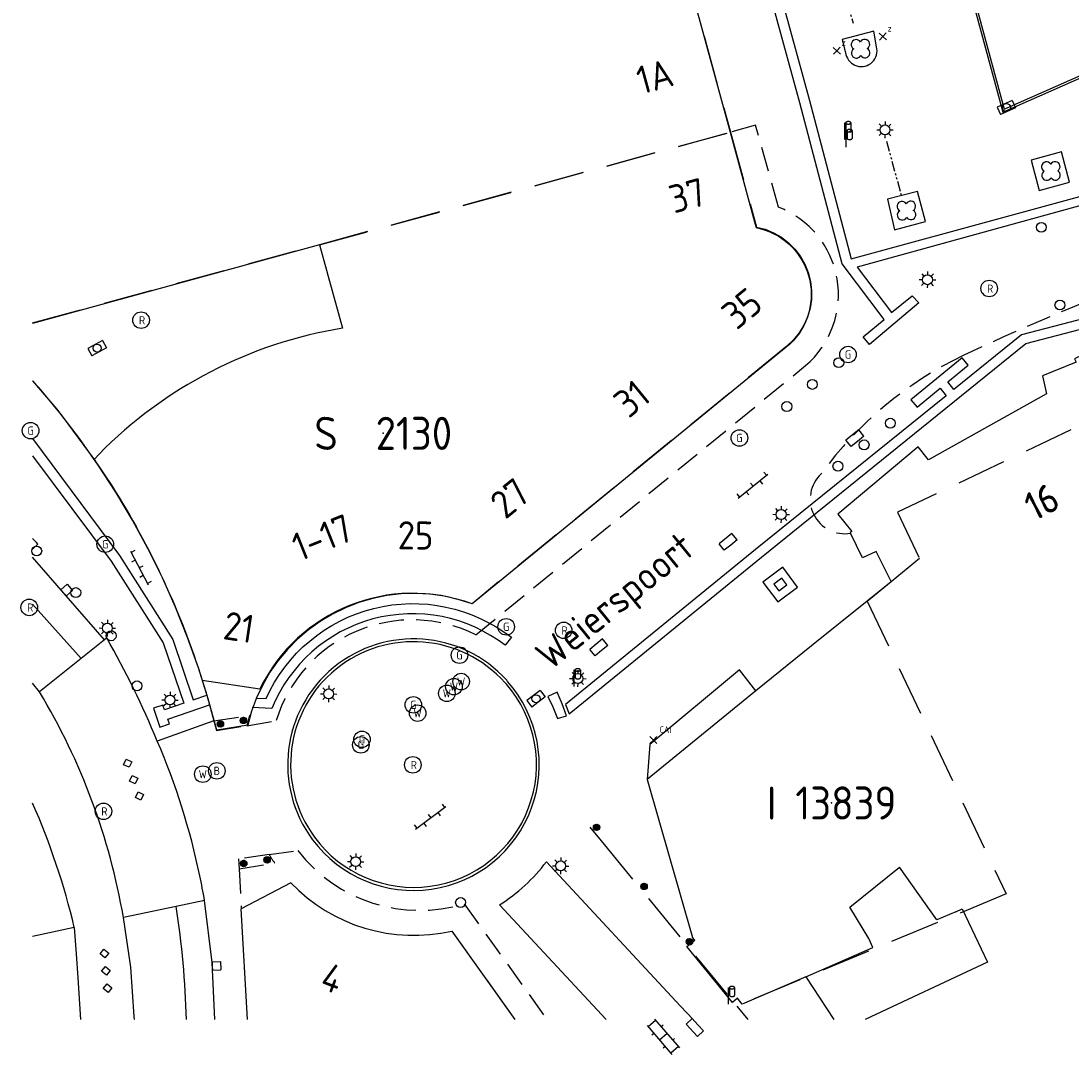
# Model space of a CAD drawing. Header units: metres. Extents: x 233700 to 233843, y 557019 to 557195.
# Tile 1 of 6: x 233709 to 233772, y 557019 to 557082. Entities that reach past the tile are written whole.
import ezdxf
from ezdxf.enums import TextEntityAlignment as Align

# ---------------------------------------------------------------- set-up
doc = ezdxf.new("R2010")
doc.units = ezdxf.units.M
for name, pattern in [('PHANTOM2', [1.25, 0.625, -0.125, 0.125, -0.125, 0.125, -0.125]), ('SK', [4.5, 3, -1.5]), ('STREEP', [4.5, 3, -1.5]), ('STREEP2', [2.25, 1.5, -0.75])]:
    doc.linetypes.add(name, pattern=pattern)
for name, color, linetype in [('B01_Hoofdgebouw', 2, 'Continuous'), ('B07_Tussenmuur', 9, 'STREEP'), ('B16_Luifel', 251, 'STREEP2'), ('B30_Hoofdgebouw_leveren_GBKN', 4, 'Continuous'), ('G01-D', 212, 'SK'), ('Q18_Fietsklemmen', 6, 'PHANTOM2'), ('Q20_Straatkolk_hart', 7, 'Continuous'), ('Q21_Lichtmast', 7, 'Continuous'), ('Q22_Paal', 7, 'Continuous'), ('Q23_Straatkolk', 7, 'Continuous'), ('Q24_Trottoirkolk', 7, 'Continuous'), ('Q25_Cai_kast', 7, 'Continuous'), ('Q26_Boom', 82, 'Continuous'), ('Q28_Rioolput', 7, 'Continuous'), ('Q42_Pilaar', 7, 'Continuous'), ('Q49_Afvalbak', 7, 'Continuous'), ('Q67_Brandkraan', 7, 'Continuous'), ('Q74_Ondergr_container', 7, 'Continuous'), ('Q76_Afsl_gas', 7, 'Continuous'), ('Q77_Afsl_water', 7, 'Continuous'), ('Q98_Zitbank', 3, 'Continuous'), ('S02_Open_verharding', 7, 'Continuous'), ('S12_Betonverharding', 7, 'Continuous'), ('T01_Muur', 1, 'Continuous'), ('T26_Onderdoorgang_topo', 15, 'STREEP2'), ('V01_Kantgeslverh', 252, 'Continuous'), ('V02_Kantopenverh', 253, 'Continuous'), ('V04_Kantinrit', 1, 'Continuous'), ('V09_Scheidingverharding', 255, 'Continuous'), ('V14_Gootverharding', 7, 'Continuous'), ('V15_Kantblindegeleidestrook', 61, 'Continuous'), ('Z01', 7, 'Continuous'), ('Z02_Huisnummer', 7, 'Continuous'), ('Z06_Straatnaam', 7, 'Continuous')]:
    doc.layers.add(name, color=color, linetype=linetype)
doc.styles.add('ISO', font='iso.shx')
doc.styles.get("Standard").update_dxf_attribs({"font": 'isocp.shx'})

# ---------------------------------------------------------------- blocks, each defined once
blk = doc.blocks.new('S026')
for p, q in [((0, 0), (2.3, 0)), ((0.1, 0.25), (0.1, 0)), ((0.625, 0), (0.625, -0.25)), ((1.15, 0.25), (1.15, 0)), ((1.675, 0), (1.675, -0.25)), ((2.2, 0.25), (2.2, 0))]:
    blk.add_line(p, q)
blk = doc.blocks.new('S022')
for p, q in [((0.15, -1.15), (0.15, 1.15)), ((0.15, 1.05), (0.75, 1.05)), ((0.75, -1.15), (0.75, 1.15)), ((0, 0.525), (0.15, 0.525)), ((0.75, 0.525), (0.9, 0.525)), ((0, -0.525), (0.15, -0.525)), ((0.15, 0), (0.75, 0)), ((0.75, -0.525), (0.9, -0.525)), ((0.15, -1.05), (0.75, -1.05))]:
    blk.add_line(p, q)
blk = doc.blocks.new('Q49_Afvalbak')
at = {"color": 0}
for p, q in [((0.368, 1.001), (0.369, 0.538)), ((0.062, 0.535), (0.065389, 0.519181)), ((0.065389, 0.519181), (0.076129, 0.504189)), ((0.076129, 0.504189), (0.092838, 0.490651)), ((0.092838, 0.490651), (0.114797, 0.479147)), ((0.114797, 0.479147), (0.141063, 0.470173)), ((0.141063, 0.470173), (0.170507, 0.464113)), ((0.170507, 0.464113), (0.201863, 0.46123)), ((0.201863, 0.46123), (0.233783, 0.461646)), ((0.233783, 0.461646), (0.264896, 0.465343)), ((0.264896, 0.465343), (0.293865, 0.472163)), ((0.293865, 0.472163), (0.319444, 0.481813)), ((0.319444, 0.481813), (0.340535, 0.493878)), ((0.340535, 0.493878), (0.35623, 0.507839)), ((0.35623, 0.507839), (0.365855, 0.523096)), ((0.365855, 0.523096), (0.369, 0.538))]:
    blk.add_line(p, q, dxfattribs=at)
for points in [[(0, 0), (-0.002, 1), (0.059, 1), (0.061, 0.538), (-0.001, 0.537)], [(0.368, 1.001), (0.364867, 1.016024), (0.361041, 1.023444), (0.355754, 1.03063), (0.349057, 1.037512), (0.341019, 1.044022), (0.331718, 1.050093), (0.321247, 1.055667), (0.30971, 1.060688), (0.297222, 1.065106), (0.283907, 1.068876), (0.269898, 1.071962), (0.255332, 1.074333), (0.240356, 1.075965), (0.225118, 1.076842), (0.20977, 1.076956), (0.194463, 1.076304), (0.179351, 1.074894), (0.164583, 1.07274), (0.150306, 1.069863), (0.136662, 1.066292), (0.123787, 1.062062), (0.111808, 1.057215), (0.100845, 1.051799), (0.091007, 1.045869), (0.082391, 1.039482), (0.075083, 1.032704), (0.069155, 1.0256), (0.064667, 1.018242), (0.061664, 1.010702), (0.060174, 1.003056), (0.060213, 0.99538), (0.06178, 0.98775), (0.064861, 0.980242), (0.069423, 0.972929), (0.075422, 0.965886), (0.082799, 0.959182), (0.091479, 0.952884), (0.101378, 0.947054), (0.112395, 0.94175), (0.124422, 0.937025), (0.13734, 0.932926), (0.151019, 0.929493), (0.165325, 0.926761), (0.180114, 0.924757), (0.19524, 0.923501), (0.210552, 0.923005), (0.225898, 0.923275), (0.241127, 0.924307), (0.256086, 0.926091), (0.270626, 0.92861), (0.284604, 0.931838), (0.29788, 0.935743), (0.310322, 0.940288), (0.321807, 0.945425), (0.332221, 0.951105), (0.34146, 0.957272), (0.349432, 0.963862), (0.356057, 0.970812), (0.361272, 0.978052), (0.365022, 0.98551), (0.368, 1.001)]]:
    blk.add_lwpolyline(points, dxfattribs=at)
blk = doc.blocks.new('Q21_Lichtmast')
at = {"color": 0}
for p, q in [((-0.5, 0.01), (-0.3, 0.006)), ((-0.347, 0.361), (-0.209, 0.216)), ((0.01, 0.5), (0.006, 0.3)), ((0.36, 0.347), (0.216, 0.208)), ((-0.216, -0.208), (-0.362, -0.347)), ((-0.007, -0.3), (-0.01, -0.498)), ((0.208, -0.216), (0.347, -0.361)), ((0.3, -0.006), (0.499, -0.009))]:
    blk.add_line(p, q, dxfattribs=at)
blk.add_circle((0, 0), 0.3, dxfattribs=at)
blk = doc.blocks.new('Q26_Boom')
at = {"color": 0}
for centre, start, end in [((-0.2746, 0.245516), 30.8855417, 242.2107579), ((-0.2746, 0.245516), 30.8855417, 242.2107579), ((0.246823, 0.260184), 301.0404269, 152.3371873), ((0.2616, -0.260516), 210.8855417, 62.2107579), ((-0.259823, -0.275184), 121.0404269, 332.3371873)]:
    blk.add_arc(centre, 0.299, start, end, dxfattribs=at)
blk = doc.blocks.new('Q98_Zitbank')
at = {"color": 0}
for p, q in [((-0.216, 0.207), (0, 0)), ((-0.208, -0.215), (0, 0)), ((0, 0), (0.207, 0.216)), ((0, 0), (0.216, -0.208))]:
    blk.add_line(p, q, dxfattribs=at)
blk.add_text('z', height=0.4, dxfattribs=at).set_placement((0.291, 0.288))
blk = doc.blocks.new('Q76_AFSL_GAS')
at = {"color": 0}
blk.add_circle((0, 0), 0.5, dxfattribs=at)
blk.add_text('G', height=0.5, dxfattribs=at).set_placement((0, 0), align=Align.MIDDLE_CENTER)
blk = doc.blocks.new('Q28_Rioolput')
at = {"color": 0}
blk.add_circle((0, 0), 0.5, dxfattribs=at)
blk.add_text('R', height=0.5, dxfattribs=at).set_placement((0.057, -0.008), align=Align.MIDDLE_CENTER)
blk = doc.blocks.new('Q22_Paal')
at = {"color": 0}
blk.add_circle((0, 0), 0.3, dxfattribs=at)
blk = doc.blocks.new('Q77_AFSL_WATER')
at = {"color": 0}
blk.add_circle((0, 0), 0.5, dxfattribs=at)
blk.add_text('W', height=0.5, dxfattribs=at).set_placement((0, 0), align=Align.MIDDLE_CENTER)
blk = doc.blocks.new('Q25_Cai_kast')
at = {"color": 0}
for p, q in [((-0.213, 0.21), (0, 0)), ((0, 0), (-0.21, -0.213)), ((0.21, 0.213), (0, 0)), ((0, 0), (0.213, -0.21))]:
    blk.add_line(p, q, dxfattribs=at)
blk.add_text('CAI', height=0.4, dxfattribs=at).set_placement((0.377, 0.433))
blk = doc.blocks.new('Q67_Brandkraan_put')
at = {"color": 0}
blk.add_circle((0, 0), 0.5, dxfattribs=at)
blk.add_text('B', height=0.5, dxfattribs=at).set_placement((0, 0), align=Align.MIDDLE_CENTER)
blk = doc.blocks.new('Q23_Straatkolk')
at = {"color": 0}
for p, q in [((-0.507, 0), (-0.507, 0.5)), ((0.493, 0.5), (-0.507, 0.5)), ((-0.007, 0), (-0.507, 0)), ((0.493, 0), (-0.007, 0)), ((0.493, 0), (0.493, 0.5))]:
    blk.add_line(p, q, dxfattribs=at)
blk = doc.blocks.new('Q24_TROTTOIRKOLK')
at = {"color": 0}
for p, q in [((-0.243, 0.5), (0.257, 0.5)), ((-0.243, 0), (-0.243, 0.5)), ((-0.243, 0), (0.007, 0)), ((0.257, 0), (0.257, 0.5)), ((0.007, 0), (0.257, 0))]:
    blk.add_line(p, q, dxfattribs=at)
blk = doc.blocks.new('Q20_STRAATKOLK_HART')
at = {"color": 0}
for p, q in [((-0.5, 0.25), (-0.5, -0.25)), ((0.5, 0.25), (-0.5, 0.25)), ((0.5, 0.25), (0.5, -0.25)), ((0.5, -0.25), (-0.5, -0.25))]:
    blk.add_line(p, q, dxfattribs=at)
blk.add_circle((0, 0), 0.245, dxfattribs=at)
blk = doc.blocks.new('Q42_PILAAR')
h = blk.add_hatch()
h.set_pattern_fill('ANSI37', color=9, scale=0.386221, style=0)
h.set_pattern_definition([(45, (0, 0), (-0.0341375, 0.0341375), []), (135, (0, 0), (-0.0341375, -0.0341375), [])])
edge = h.paths.add_edge_path()
edge.add_arc((0, 0), 0.193, 0, 360)
at = {"color": 0}
blk.add_circle((0, 0), 0.193, dxfattribs=at)
blk = doc.blocks.new('S122')
for points in [[(0.263, 0.789), (0, 1.052), (0.263, 1.315), (0.527, 1.052), (0.263, 0.789)], [(0.263, -0.264), (0, 0), (0.263, 0.263), (0.527, 0), (0.263, -0.264)], [(0.263, -1.316), (0, -1.052), (0.263, -0.789), (0.527, -1.052), (0.263, -1.316)]]:
    blk.add_lwpolyline(points, close=True)
blk = doc.blocks.new('Q74_ONDERGR_CONTAINER')
at = {"color": 0}
for points in [[(-0.75, -0.75), (0.75, -0.75), (0.75, 0.75), (-0.75, 0.75)], [(0.3, -0.25), (0.3, 0.25), (-0.299, 0.249), (-0.3, -0.25)]]:
    blk.add_lwpolyline(points, close=True, dxfattribs=at)
blk = doc.blocks.new('Z01')
at = {"color": 0}
blk.add_point((0, 0), dxfattribs=at)
at = {"color": 0, "style": 'ISO', "oblique": 15}
blk.add_attdef('Z01', text='', height=1.8, dxfattribs=at).set_placement((0, 0), align=Align.MIDDLE)

msp = doc.modelspace()

# ---------------------------------------------------------------- linework, layer by layer
at = {"layer": 'B01_Hoofdgebouw', "linetype": 'Continuous'}
msp.add_lwpolyline([(233749.082, 557083.73), (233751.383, 557075.308)], dxfattribs=at)
at = {"layer": 'B01_Hoofdgebouw'}
for points in [[(233751.383, 557075.308), (233752.861, 557069.89)], [(233726.573, 557068.492), (233709.241, 557063.749)], [(233726.573, 557068.492), (233726.994, 557066.968)], [(233726.994, 557066.968), (233727.079, 557066.66)], [(233770.261, 557060.576), (233770.494, 557059.498), (233763.369, 557055.508), (233762.746, 557056.293)], [(233762.746, 557056.293), (233757.898, 557052.226)], [(233757.898, 557052.226), (233758.734, 557051.165), (233758.644, 557051.109), (233758.662, 557051.072)], [(233759.671, 557046.971), (233761.102, 557048.144), (233760.204, 557049.964), (233759.385, 557049.591), (233758.662, 557051.072)], [(233759.671, 557046.971), (233756.294, 557044.268), (233752.94, 557041.534)], [(233752.94, 557041.534), (233751.945, 557042.804), (233746.532, 557038.292), (233746.38, 557036.186)], [(233752.94, 557041.534), (233746.38, 557036.186)], [(233746.38, 557036.186), (233749.102, 557026.64)], [(233755.961, 557024.265), (233760.01, 557026.022), (233759.771, 557026.573), (233758.612, 557028.466), (233761.613, 557030.878)], [(233765.009, 557028.193), (233763.863, 557027.693), (233761.613, 557030.878)], [(233722.227, 557021.675), (233721.851, 557028.366)], [(233765.009, 557028.193), (233765.404, 557028.364), (233766.923, 557025.133), (233759.535, 557021.675)], [(233734.562, 557027.023), (233738.374, 557021.675)], [(233748.776, 557026.091), (233749.241, 557026.47), (233749.102, 557026.64)], [(233755.961, 557024.265), (233752.119, 557022.604), (233751.82, 557022.962), (233751.532, 557022.712), (233748.776, 557026.091)]]:
    msp.add_lwpolyline(points, dxfattribs=at)
for points in [[(233752.861, 557069.89), (233752.956, 557069.542, -0.611019), (233754.986, 557062.501), (233735.798, 557046.792, 0.38628), (233722.975, 557041.655)], [(233794.738, 557069.736, 0.047243), (233787.348, 557067.501, 0.008492), (233774.657, 557062.369), (233774.462, 557062.69), (233772.185, 557061.606), (233772.288, 557061.41), (233770.261, 557060.576)], [(233727.079, 557066.66), (233727.959, 557063.463, 0.159251), (233713.258, 557055.848), (233712.954, 557055.529)], [(233712.954, 557055.529), (233714.045, 557053.913, -0.064669), (233719.494, 557042.179)], [(233724.848, 557029.938, 0.264249), (233734.562, 557027.023)]]:
    msp.add_lwpolyline(points, format="xyb", dxfattribs=at)
at = {"layer": 'B07_Tussenmuur'}
msp.add_lwpolyline([(233726.573, 557068.492), (233751.383, 557075.308)], dxfattribs=at)
at = {"layer": 'B16_Luifel'}
for points in [[(233722.195, 557039.437), (233723.965, 557039.751, -0.463756), (233736.027, 557044.927), (233755.943, 557061.202, 0.569023), (233754.306, 557070.775), (233752.926, 557075.728)], [(233785.509, 557069.495, 0.037258), (233765.467, 557061.814, 0.124244), (233756.886, 557054.66, 0.746425), (233758.662, 557051.072)], [(233723.529, 557031.647), (233725.272, 557031.883, 0.312141), (233735.318, 557028.677), (233740.309, 557021.675)]]:
    msp.add_lwpolyline(points, format="xyb", dxfattribs=at)
msp.add_lwpolyline([(233752.926, 557075.728), (233751.383, 557075.308)], dxfattribs=at)
at = {"layer": 'B30_Hoofdgebouw_leveren_GBKN'}
for points in [[(233719.494, 557042.179), (233722.975, 557041.655)], [(233724.848, 557029.938), (233721.851, 557028.366)]]:
    msp.add_lwpolyline(points, dxfattribs=at)
at = {"layer": 'G01-D'}
for points in [[(233733.174, 557113.894), (233740.313, 557115.835), (233751.4, 557075.314)], [(233751.4, 557075.314), (233752.97, 557069.575), (233753.499, 557069.438), (233754.005, 557069.231), (233754.479, 557068.959), (233754.913, 557068.626), (233755.299, 557068.239), (233755.63, 557067.804), (233755.899, 557067.328), (233756.104, 557066.821), (233756.239, 557066.292), (233756.302, 557065.749), (233756.293, 557065.202), (233756.211, 557064.662), (233756.057, 557064.137), (233755.836, 557063.637), (233755.549, 557063.171), (233755.204, 557062.748), (233754.805, 557062.374), (233735.793, 557046.81), (233734.963, 557047.071), (233734.114, 557047.262), (233733.252, 557047.38), (233732.383, 557047.426), (233731.513, 557047.398), (233730.649, 557047.296), (233729.796, 557047.123), (233728.961, 557046.878), (233728.149, 557046.563), (233727.367, 557046.181), (233726.62, 557045.735), (233725.913, 557045.227), (233725.252, 557044.662), (233724.641, 557044.042), (233724.083, 557043.374), (233723.585, 557042.661), (233723.148, 557041.908), (233722.776, 557041.121), (233722.472, 557040.306), (233722.237, 557039.468), (233720.365, 557039.161), (233719.854, 557041.053), (233719.269, 557042.925), (233718.612, 557044.771), (233717.883, 557046.591), (233717.084, 557048.381), (233716.215, 557050.139), (233715.279, 557051.861), (233714.276, 557053.545), (233713.209, 557055.189), (233712.078, 557056.79), (233710.885, 557058.346), (233709.632, 557059.854), (233709.241, 557060.289)], [(233709.241, 557063.78), (233751.4, 557075.314)], [(233792.618, 557063.687), (233777.369, 557056.445), (233776.035, 557059.243), (233761.491, 557052.336), (233762.824, 557049.537), (233761.106, 557048.139), (233759.67, 557046.969)], [(233759.67, 557046.969), (233768.058, 557029.267), (233751.78, 557022.49)], [(233742.9, 557033.31), (233743.589, 557032.471), (233751.78, 557022.49)], [(233738.398, 557021.675), (233736.012, 557025.018)], [(233751.78, 557022.49), (233752.449, 557021.675)]]:
    msp.add_lwpolyline(points, dxfattribs=at)
at = {"layer": 'Q18_Fietsklemmen'}
for points in [[(233757.029, 557088.193), (233758.808, 557081.892)], [(233760.83, 557074.763), (233761.731, 557071.442)]]:
    msp.add_lwpolyline(points, dxfattribs=at)
at = {"layer": 'T01_Muur'}
msp.add_lwpolyline([(233709.241, 557060.279), (233710.697, 557058.597), (233711.025, 557058.148), (233712.954, 557055.529)], dxfattribs=at)
at = {"layer": 'T26_Onderdoorgang_topo'}
for points in [[(233719.494, 557042.179), (233719.77, 557041.276), (233719.937, 557040.699), (233720.199, 557039.731)], [(233719.494, 557042.179), (233719.77, 557041.276), (233719.937, 557040.699), (233720.199, 557039.731)], [(233720.199, 557039.731), (233722.358, 557040.065)], [(233720.199, 557039.731), (233722.358, 557040.065)], [(233723.529, 557031.647), (233721.682, 557031.382), (233721.715, 557030.794)], [(233723.529, 557031.647), (233721.682, 557031.382), (233721.715, 557030.794)], [(233721.715, 557030.794), (233723.875, 557031.122)], [(233721.715, 557030.794), (233723.875, 557031.122)], [(233721.715, 557030.794), (233721.851, 557028.366)], [(233721.715, 557030.794), (233721.851, 557028.366)]]:
    msp.add_lwpolyline(points, dxfattribs=at)
msp.add_lwpolyline([(233720.199, 557039.731), (233720.346, 557039.151), (233722.195, 557039.437, -0.014201), (233722.358, 557040.065)], format="xyb", dxfattribs=at)
msp.add_lwpolyline([(233720.199, 557039.731), (233720.346, 557039.151), (233722.195, 557039.437, -0.014201), (233722.358, 557040.065)], format="xyb", dxfattribs=at)
msp.add_arc((233732.45, 557037.15), 10.482, 211.66807, 215.1055, dxfattribs=at)
msp.add_arc((233732.45, 557037.15), 10.482, 211.66807, 215.1055, dxfattribs=at)
at = {"layer": 'V01_Kantgeslverh'}
for points in [[(233713.584, 557044.618), (233711.277, 557047.287), (233709.241, 557049.621)], [(233713.584, 557044.618), (233712.18, 557043.492)], [(233712.18, 557043.492), (233709.664, 557041.473)], [(233709.664, 557041.473), (233709.241, 557042.01)], [(233717.918, 557028.51), (233714.726, 557027.845)], [(233719.633, 557028.867), (233717.918, 557028.51)], [(233720.261, 557021.675), (233720.089, 557025.128), (233719.633, 557028.867)], [(233715.391, 557021.675), (233715.385, 557021.863), (233715.169, 557024.834), (233714.726, 557027.845)], [(233711.764, 557027.229), (233709.241, 557026.69)], [(233711.764, 557027.229), (233711.878, 557025.654), (233711.973, 557024.195), (233712.14, 557021.675)]]:
    msp.add_lwpolyline(points, dxfattribs=at)
for points in [[(233716.775, 557038.51, 0.030922), (233713.72, 557044.744), (233713.584, 557044.618)], [(233714.726, 557027.845, 0.093326), (233709.664, 557041.473)], [(233719.346, 557030.368, 0.049523), (233716.775, 557038.51)], [(233711.764, 557027.229, 0.04639), (233709.241, 557034.75)], [(233719.633, 557028.867, 0.008724), (233719.346, 557030.368)]]:
    msp.add_lwpolyline(points, format="xyb", dxfattribs=at)
at = {"layer": 'V02_Kantopenverh'}
for points in [[(233720.199, 557039.731), (233716.775, 557038.51)], [(233749.148, 557021.675), (233748.371, 557022.506), (233740.288, 557031.209)], [(233737.443, 557028.599), (233743.887, 557021.675)], [(233755.961, 557024.265), (233757.652, 557021.675)]]:
    msp.add_lwpolyline(points, dxfattribs=at)
msp.add_lwpolyline([(233737.443, 557028.599, 0.087812), (233740.288, 557031.209)], format="xyb", dxfattribs=at)
at = {"layer": 'V04_Kantinrit'}
msp.add_lwpolyline([(233709.241, 557050.114), (233709.561, 557050.416, 0.004493), (233709.241, 557050.758)], format="xyb", dxfattribs=at)
at = {"layer": 'V09_Scheidingverharding'}
for points in [[(233796.56, 557089.22), (233775.979, 557129.71, 0.353235), (233767.35, 557133.37), (233753.49, 557129.57), (233755.14, 557123.48), (233767.85, 557076.52)], [(233760.23, 557080.47), (233760.06, 557081.41), (233758.16, 557080.92), (233758.38, 557080.01, 1.011959), (233760.23, 557080.47)], [(233718.538, 557021.675, 0.030985), (233717.918, 557028.51)]]:
    msp.add_lwpolyline(points, format="xyb", dxfattribs=at)
for points in [[(233767.85, 557076.52), (233796.56, 557089.22)], [(233770.06, 557071.79), (233771.88, 557072.29), (233771.4, 557074.13), (233769.56, 557073.62), (233770.06, 557071.79)], [(233761.32, 557069.41), (233763.18, 557069.91), (233762.7, 557071.73), (233760.89, 557071.26), (233761.32, 557069.41)], [(233712.18, 557043.492), (233709.241, 557046.774)]]:
    msp.add_lwpolyline(points, dxfattribs=at)
at = {"layer": 'V14_Gootverharding'}
for points in [[(233775.89, 557129.61, 0.354489), (233767.37, 557133.23), (233753.61, 557129.5), (233755.28, 557123.52), (233767.94, 557076.7), (233796.39, 557089.29), (233775.89, 557129.61)], [(233737.886, 557042.185, 0.953661), (233726.163, 557032.54, 1.04366), (233737.94, 557042.109), (233737.886, 557042.185)], [(233737.784, 557042.03, 0.954602), (233726.277, 557032.701, 1.042703), (233737.867, 557041.947), (233737.784, 557042.03)]]:
    msp.add_lwpolyline(points, format="xyb", dxfattribs=at)
at = {"layer": 'V15_Kantblindegeleidestrook'}
for points in [[(233738.958, 557140.101), (233756.176, 557077.229), (233758.689, 557067.66), (233779.447, 557073.323), (233804.381, 557085.129)], [(233805.479, 557085), (233779.663, 557072.834), (233759.054, 557067.155), (233761.129, 557064.418), (233762.388, 557065.417), (233762.792, 557065), (233759.81, 557062.474), (233759.421, 557062.943), (233760.697, 557063.995), (233758.149, 557067.356), (233755.596, 557077.074), (233738.379, 557139.944)], [(233814.384, 557082.758), (233814.55, 557082.461), (233779.186, 557065.722), (233768.983, 557063.065), (233764.894, 557059.76), (233764.526, 557060.215), (233765.765, 557061.235), (233765.402, 557061.675), (233762.31, 557059.126), (233762.673, 557058.686), (233764.063, 557059.833), (233764.427, 557059.383), (233752.917, 557050.08), (233741.443, 557040.718), (233741.661, 557040.148), (233753.283, 557049.63), (233769.25, 557062.535), (233778.759, 557065.012), (233814.813, 557081.895), (233816.949, 557077.4), (233817.432, 557077.621), (233815.33, 557082.188), (233837.304, 557092.655)], [(233709.241, 557056.8), (233714.488, 557049.716), (233717.72, 557044.639), (233718.954, 557040.997), (233719.77, 557041.276)], [(233709.241, 557055.755), (233713.981, 557049.374), (233717.132, 557044.442), (233718.378, 557040.8), (233717.215, 557040.401), (233717.117, 557040.685), (233716.55, 557040.491), (233716.938, 557039.356), (233717.506, 557039.55), (233717.409, 557039.834), (233719.937, 557040.699)], [(233740.365, 557041.198), (233740.672, 557040.585), (233740.953, 557039.872), (233741.494, 557040.039), (233741.228, 557040.762), (233740.925, 557041.469), (233740.365, 557041.198)]]:
    msp.add_lwpolyline(points, dxfattribs=at)
msp.add_lwpolyline([(233722.728, 557041.108), (233723.353, 557041.085, -0.484976), (233738.168, 557044.782), (233737.795, 557044.294, 0.496317), (233723.702, 557040.482), (233722.507, 557040.529)], format="xyb", dxfattribs=at)

# ---------------------------------------------------------------- block references
at = {"layer": 'Q20_Straatkolk_hart'}
for p, rotation in [((233768.073, 557076.8), 23.75094261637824), ((233713.141, 557062.257), 28.78177403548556), ((233739.655, 557041.065), 37.49445925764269)]:
    msp.add_blockref('Q20_STRAATKOLK_HART', p, dxfattribs=dict(at, rotation=rotation))
at = {"layer": 'Q21_Lichtmast'}
for p in [(233760.74, 557075.45), (233763.304, 557066.39), (233754.464, 557052.201), (233713.76, 557045.333), (233742.182, 557042.287), (233727.132, 557041.358), (233717.542, 557040.989), (233728.758, 557031.219), (233741.143, 557030.961)]:
    msp.add_blockref('Q21_Lichtmast', p, dxfattribs=at)
at = {"layer": 'Q22_Paal'}
for p in [(233770.182, 557069.559), (233771.306, 557064.861), (233757.948, 557061.376), (233756.35, 557060.064), (233754.809, 557058.726), (233761.062, 557057.719), (233759.475, 557056.407), (233757.896, 557055.118), (233709.493, 557049.996), (233711.855, 557047.481), (233713.988, 557044.87), (233715.553, 557041.843), (233735.102, 557028.745)]:
    msp.add_blockref('Q22_Paal', p, dxfattribs=at)
at = {"layer": 'Q23_Straatkolk'}
for p, rotation in [((233759.083, 557056.627), 39.24298473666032), ((233751.423, 557050.361), 39.2862310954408), ((233743.618, 557043.977), 39.2862310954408), ((233749.435, 557021.368), 133.0752531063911)]:
    msp.add_blockref('Q23_Straatkolk', p, dxfattribs=dict(at, rotation=rotation))
at = {"layer": 'Q24_Trottoirkolk'}
for p, rotation in [((233711.116, 557047.471), 311.1602148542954), ((233720.099, 557024.911), 272.5863063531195)]:
    msp.add_blockref('Q24_TROTTOIRKOLK', p, dxfattribs=dict(at, rotation=rotation))
at = {"layer": 'Q25_Cai_kast'}
msp.add_blockref('Q25_Cai_kast', (233746.752, 557038.564), dxfattribs=at)
at = {"layer": 'Q26_Boom'}
for p in [(233759.27, 557080.36), (233770.77, 557072.97), (233762.04, 557070.58)]:
    msp.add_blockref('Q26_Boom', p, dxfattribs=at)
at = {"layer": 'Q28_Rioolput'}
for p in [(233767.034, 557065.862), (233715.799, 557063.945), (233709.043, 557046.585), (233741.328, 557045.199), (233732.215, 557037.069), (233713.525, 557034.26)]:
    msp.add_blockref('Q28_Rioolput', p, dxfattribs=at)
at = {"layer": 'Q42_Pilaar'}
for p in [(233721.981, 557039.753), (233720.591, 557039.536), (233743.314, 557033.295), (233721.999, 557031.11), (233723.411, 557031.328), (233746.185, 557029.719), (233748.93, 557026.378)]:
    msp.add_blockref('Q42_PILAAR', p, dxfattribs=at)
at = {"layer": 'Q49_Afvalbak'}
for p in [(233758.306, 557074.874), (233758.386, 557074.398), (233741.968, 557041.804), (233751.284, 557022.601)]:
    msp.add_blockref('Q49_Afvalbak', p, dxfattribs=at)
at = {"layer": 'Q67_Brandkraan'}
msp.add_blockref('Q67_Brandkraan_put', (233720.375, 557036.706), dxfattribs=at)
at = {"layer": 'Q74_Ondergr_container', "rotation": 36.93640070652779}
msp.add_blockref('Q74_ONDERGR_CONTAINER', (233754.412, 557047.965), dxfattribs=at)
at = {"layer": 'Q76_Afsl_gas'}
for p in [(233758.505, 557061.869), (233709.123, 557057.269), (233751.945, 557056.827), (233713.632, 557050.404), (233737.853, 557045.412), (233735.032, 557043.697), (233732.247, 557040.696), (233729.073, 557038.277), (233729.143, 557038.611)]:
    msp.add_blockref('Q76_AFSL_GAS', p, dxfattribs=at)
at = {"layer": 'Q77_Afsl_water'}
for p in [(233735.133, 557042.103), (233734.268, 557041.39), (233734.698, 557041.795), (233732.505, 557040.194), (233719.527, 557036.506)]:
    msp.add_blockref('Q77_AFSL_WATER', p, dxfattribs=at)
at = {"layer": 'Q98_Zitbank'}
for p in [(233760.61, 557081.09), (233757.83, 557080.23)]:
    msp.add_blockref('Q98_Zitbank', p, dxfattribs=at)
at = {"layer": 'S02_Open_verharding'}
for name, p, rotation in [('S026', (233751.876, 557053.184), 39.00609904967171), ('S026', (233715.155, 557049.987), 297.6997269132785), ('S026', (233732.375, 557033.176), 36.86418991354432), ('S022', (233747.683, 557020.929), 220.9787525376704)]:
    msp.add_blockref(name, p, dxfattribs=dict(at, rotation=rotation))
at = {"layer": 'S12_Betonverharding'}
for p, rotation in [((233715.594, 557036.267), 199.6850347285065), ((233713.939, 557024.648), 185.3284065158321)]:
    msp.add_blockref('S122', p, dxfattribs=dict(at, rotation=rotation))
at = {"layer": 'Z01'}
ref = msp.add_blockref('Z01', (233730.426, 557057.109), dxfattribs=at)
ref.add_attrib('', 'S  2130', dxfattribs={"layer": '0', "height": 2, "style": 'ISO'}).set_placement((233730.426, 557057.109), align=Align.MIDDLE)
ref = msp.add_blockref('Z01', (233757.514, 557034.766), dxfattribs=at)
ref.add_attrib('', 'I 13839', dxfattribs={"layer": '0', "height": 2, "style": 'ISO'}).set_placement((233757.514, 557034.766), align=Align.MIDDLE)

# ---------------------------------------------------------------- texts
at = {"layer": 'Z02_Huisnummer', "style": 'ISO'}
for s, rotation, p in [('1A', 15.3, (233746.834, 557078.678)), ('37', 15.3, (233748.799, 557071.481)), ('35', 39.3, (233752.096, 557064.658)), ('31', 39.3, (233745.437, 557059.206)), ('27', 39.3, (233738.083, 557053.186)), ('16', 29.25, (233770.208, 557052.972)), ('16', 25.4, (233770.208, 557052.972)), ('1-17', 21.8, (233726.746, 557050.814)), ('25', 359.3, (233732.38, 557050.936)), ('21', 351.4, (233721.709, 557045.385)), ('4', 339.1, (233727.355, 557024.171))]:
    msp.add_text(s, height=1.7, rotation=rotation, dxfattribs=at).set_placement(p, align=Align.MIDDLE_CENTER)
at = {"layer": 'Z06_Straatnaam', "style": 'ISO'}
msp.add_text('Weierspoort', height=1.7, rotation=39.14953, dxfattribs=at).set_placement((233744.412, 557046.991), align=Align.MIDDLE_CENTER)

doc.saveas('drawing.dxf')
